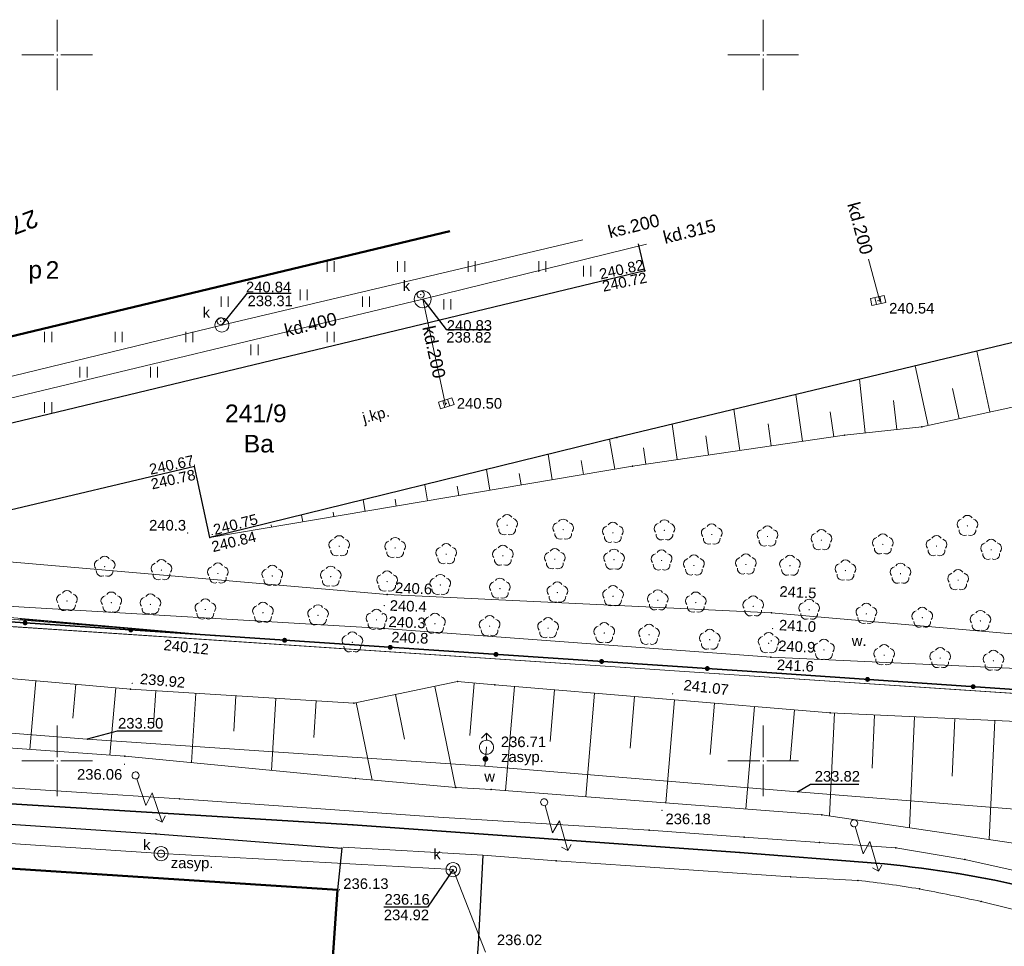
# Model space of a CAD drawing. Header units: metres. Extents: x 6603648 to 6604252, y 5739748 to 5740166.
# Tile 90 of 98: x 6604047 to 6604117, y 5740087 to 5740152. Entities that reach past the tile are written whole.
import ezdxf
from ezdxf.enums import TextEntityAlignment as Align

# ---------------------------------------------------------------- set-up
doc = ezdxf.new("R2010")
doc.units = ezdxf.units.M
doc.header["$PDSIZE"] = 0.75
doc.linetypes.add('ARK_LIN', pattern=[50, 50, 0])
doc.layers.get('0').update_dxf_attribs({"color": 252, "linetype": 'CONTINUOUS'})
for name, color, linetype, lineweight in [('GEPADR_O', 252, 'CONTINUOUS', 18), ('GEPPGD', 252, 'CONTINUOUS', 18), ('GESBLO', 252, 'CONTINUOUS', 18), ('GESBLO_O', 252, 'CONTINUOUS', 18), ('GESBZO', 252, 'CONTINUOUS', 50), ('GESBZO_O', 252, 'CONTINUOUS', 50), ('GESDZI', 252, 'CONTINUOUS', 18), ('GESDZI_O', 252, 'CONTINUOUS', 18), ('GESUZY', 252, 'CONTINUOUS', 18), ('GESUZY_O', 252, 'CONTINUOUS', 18), ('GSLKOG', 252, 'CONTINUOUS', 35), ('GSLKOU', 252, 'CONTINUOUS', 18), ('GSLKRW', 252, 'CONTINUOUS', 25), ('GSLTTR', 252, 'CONTINUOUS', 35), ('GSPPRB', 252, 'CONTINUOUS', 18), ('GSPRDL', 252, 'CONTINUOUS', 18), ('GSPWPN', 252, 'CONTINUOUS', 13), ('GSPWPN_O', 252, 'CONTINUOUS', 13), ('GSPWPS', 252, 'CONTINUOUS', 13), ('GSPWPS_O', 252, 'CONTINUOUS', 13), ('GSSKOA', 252, 'CONTINUOUS', 18), ('GSSKOA_O', 252, 'CONTINUOUS', 18), ('GSSPDR', 252, 'CONTINUOUS', 18), ('GSSPDR_O', 252, 'CONTINUOUS', 18), ('GSSUTR', 252, 'CONTINUOUS', 18), ('GSSZSN', 252, 'CONTINUOUS', 18), ('GULKDP', 252, 'CONTINUOUS', 18), ('GULKDP_O', 252, 'CONTINUOUS', 18), ('GULKSP', 252, 'CONTINUOUS', 18), ('GULKSP_O', 252, 'CONTINUOUS', 18), ('GULWOP', 252, 'CONTINUOUS', 18), ('GUPISL', 252, 'CONTINUOUS', 18), ('GUPKKS', 252, 'CONTINUOUS', 18), ('GUPKSD', 252, 'CONTINUOUS', 18), ('GUPKWZ', 252, 'CONTINUOUS', 18), ('GUPKWZ_O', 252, 'CONTINUOUS', 18), ('GUPWDT', 252, 'CONTINUOUS', 18), ('GUSIKP', 252, 'CONTINUOUS', 18), ('PKT_ARK', 252, 'ARK_LIN', 18)]:
    doc.layers.add(name, color=color, linetype=linetype, lineweight=lineweight)
for name, color, linetype in [('GUPKSH', 252, 'CONTINUOUS'), ('GUPKSH_O', 252, 'CONTINUOUS'), ('GUPWSH', 252, 'CONTINUOUS'), ('GUPWSH_O', 252, 'CONTINUOUS'), ('GUPWZA', 252, 'CONTINUOUS'), ('GUPWZA_O', 252, 'CONTINUOUS')]:
    doc.layers.add(name, color=color, linetype=linetype)
doc.styles.add('Arial', font='arial.ttf')

# ---------------------------------------------------------------- blocks, each defined once
blk = doc.blocks.new('GSPPRB0')
blk.add_lwpolyline([(-0.007955, 0.0225), (0.007955, 0.0225), (0.0225, 0.007955), (0.0225, -0.007955), (0.007955, -0.0225), (-0.007955, -0.0225), (-0.0225, -0.007955), (-0.0225, 0.007955)], close=True)
blk = doc.blocks.new('GSPWPS1')
blk.add_hatch(color=256).paths.add_polyline_path([(0, 0.045), (-0.011647, 0.043467), (-0.0225, 0.038971), (-0.03182, 0.03182), (-0.038971, 0.0225), (-0.043467, 0.011647), (-0.045, 0), (-0.043467, -0.011647), (-0.038971, -0.0225), (-0.03182, -0.03182), (-0.0225, -0.038971), (-0.011647, -0.043467), (0, -0.045), (0.011647, -0.043467), (0.0225, -0.038971), (0.03182, -0.03182), (0.038971, -0.0225), (0.043467, -0.011647), (0.045, 0), (0.043467, 0.011647), (0.038971, 0.0225), (0.03182, 0.03182), (0.0225, 0.038971), (0.011647, 0.043467)])
blk = doc.blocks.new('GUPISL1_5')
for points in [[(0.25, 0), (2.25, 0), (1.55, 0.7), (3.75, 0.7)], [(3.396745, 1.05234), (3.75, 0.7), (3.396745, 0.34766)]]:
    blk.add_lwpolyline(points)
blk.add_lwpolyline([(0.25, 0), (0.241481, -0.064705), (0.216506, -0.125), (0.176777, -0.176777), (0.125, -0.216506), (0.064705, -0.241481), (0, -0.25), (-0.064705, -0.241481), (-0.125, -0.216506), (-0.176777, -0.176777), (-0.216506, -0.125), (-0.241481, -0.064705), (-0.25, 0), (-0.241481, 0.064705), (-0.216506, 0.125), (-0.176777, 0.176777), (-0.125, 0.216506), (-0.064705, 0.241481), (0, 0.25), (0.064705, 0.241481), (0.125, 0.216506), (0.176777, 0.176777), (0.216506, 0.125), (0.241481, 0.064705)], close=True)
blk = doc.blocks.new('GUPWSH1')
blk.add_hatch(color=256).paths.add_polyline_path([(0, 0.045), (-0.011647, 0.043467), (-0.0225, 0.038971), (-0.03182, 0.03182), (-0.038971, 0.0225), (-0.043467, 0.011647), (-0.045, 0), (-0.043467, -0.011647), (-0.038971, -0.0225), (-0.03182, -0.03182), (-0.0225, -0.038971), (-0.011647, -0.043467), (0, -0.045), (0.011647, -0.043467), (0.0225, -0.038971), (0.03182, -0.03182), (0.038971, -0.0225), (0.043467, -0.011647), (0.045, 0), (0.043467, 0.011647), (0.038971, 0.0225), (0.03182, 0.03182), (0.0225, 0.038971), (0.011647, 0.043467)])
blk = doc.blocks.new('GUPWZA1')
blk.add_hatch(color=256).paths.add_polyline_path([(0, 0.2), (-0.051764, 0.193185), (-0.1, 0.173205), (-0.141421, 0.141421), (-0.173205, 0.1), (-0.193185, 0.051764), (-0.2, 0), (-0.193185, -0.051764), (-0.173205, -0.1), (-0.141421, -0.141421), (-0.1, -0.173205), (-0.051764, -0.193185), (0, -0.2), (0.051764, -0.193185), (0.1, -0.173205), (0.141421, -0.141421), (0.173205, -0.1), (0.193185, -0.051764), (0.2, 0), (0.193185, 0.051764), (0.173205, 0.1), (0.141421, 0.141421), (0.1, 0.173205), (0.051764, 0.193185)])
blk = doc.blocks.new('GUPKWZ1_1')
blk.add_lwpolyline([(0.25, 0), (0.241481, -0.064705), (0.216506, -0.125), (0.176777, -0.176777), (0.125, -0.216506), (0.064705, -0.241481), (0, -0.25), (-0.064705, -0.241481), (-0.125, -0.216506), (-0.176777, -0.176777), (-0.216506, -0.125), (-0.241481, -0.064705), (-0.25, 0), (-0.241481, 0.064705), (-0.216506, 0.125), (-0.176777, 0.176777), (-0.125, 0.216506), (-0.064705, 0.241481), (0, 0.25), (0.064705, 0.241481), (0.125, 0.216506), (0.176777, 0.176777), (0.216506, 0.125), (0.241481, 0.064705)], close=True)
blk = doc.blocks.new('GUPKSD1_1')
blk.add_lwpolyline([(0.5, 0), (0.482963, -0.12941), (0.433013, -0.25), (0.353553, -0.353553), (0.25, -0.433013), (0.12941, -0.482963), (0, -0.5), (-0.12941, -0.482963), (-0.25, -0.433013), (-0.353553, -0.353553), (-0.433013, -0.25), (-0.482963, -0.12941), (-0.5, 0), (-0.482963, 0.12941), (-0.433013, 0.25), (-0.353553, 0.353553), (-0.25, 0.433013), (-0.12941, 0.482963), (0, 0.5), (0.12941, 0.482963), (0.25, 0.433013), (0.353553, 0.353553), (0.433013, 0.25), (0.482963, 0.12941)], close=True)
blk = doc.blocks.new('GUPWDT1')
blk.add_lwpolyline([(0.5, 0), (0.492404, -0.086824), (0.469846, -0.17101), (0.433013, -0.25), (0.383022, -0.321394), (0.321394, -0.383022), (0.25, -0.433013), (0.17101, -0.469846), (0.086824, -0.492404), (0, -0.5), (-0.086824, -0.492404), (-0.17101, -0.469846), (-0.25, -0.433013), (-0.32743, -0.377875), (-0.393027, -0.309079), (-0.444418, -0.229113), (-0.479746, -0.140866), (-0.497736, -0.047528), (-0.497736, 0.047528), (-0.479746, 0.140866), (-0.444418, 0.229113), (-0.393027, 0.309079), (-0.32743, 0.377875), (-0.25, 0.433013), (-0.163534, 0.4725), (-0.071157, 0.494911), (0.023791, 0.499434), (0.117879, 0.485906), (0.207708, 0.454816), (0.290028, 0.407288), (0.361867, 0.34504), (0.420627, 0.27032), (0.464184, 0.185831), (0.490964, 0.094626)], close=True)
for points in [[(0.5, 0), (1, 0)], [(0.646447, 0.353553), (1, 0), (0.646447, -0.353553)]]:
    blk.add_lwpolyline(points)
blk = doc.blocks.new('GSPWPN1')
blk.add_hatch(color=256).paths.add_polyline_path([(0, 0.045), (-0.011647, 0.043467), (-0.0225, 0.038971), (-0.03182, 0.03182), (-0.038971, 0.0225), (-0.043467, 0.011647), (-0.045, 0), (-0.043467, -0.011647), (-0.038971, -0.0225), (-0.03182, -0.03182), (-0.0225, -0.038971), (-0.011647, -0.043467), (0, -0.045), (0.011647, -0.043467), (0.0225, -0.038971), (0.03182, -0.03182), (0.038971, -0.0225), (0.043467, -0.011647), (0.045, 0), (0.043467, 0.011647), (0.038971, 0.0225), (0.03182, 0.03182), (0.0225, 0.038971), (0.011647, 0.043467)])
blk = doc.blocks.new('GEPPGD1_2')
blk.add_hatch(color=256).paths.add_polyline_path([(-0.045, 0), (-0.042798, -0.013906), (-0.036406, -0.02645), (-0.02645, -0.036406), (-0.013906, -0.042798), (0, -0.045), (0.013906, -0.042798), (0.02645, -0.036406), (0.036406, -0.02645), (0.042798, -0.013906), (0.045, 0), (0.042798, 0.013906), (0.036406, 0.02645), (0.02645, 0.036406), (0.013906, 0.042798), (0, 0.045), (-0.013906, 0.042798), (-0.02645, 0.036406), (-0.036406, 0.02645), (-0.042798, 0.013906)])
blk = doc.blocks.new('GSPRDL1')
blk.add_hatch(color=256).paths.add_polyline_path([(-0.045, 0), (-0.042798, -0.013906), (-0.036406, -0.02645), (-0.02645, -0.036406), (-0.013906, -0.042798), (0, -0.045), (0.013906, -0.042798), (0.02645, -0.036406), (0.036406, -0.02645), (0.042798, -0.013906), (0.045, 0), (0.042798, 0.013906), (0.036406, 0.02645), (0.02645, 0.036406), (0.013906, 0.042798), (0, 0.045), (-0.013906, 0.042798), (-0.02645, 0.036406), (-0.036406, 0.02645), (-0.042798, 0.013906)])
for points in [[(-0.134326, 0.635969), (-0.024001, 0.70458), (0.103115, 0.731429), (0.231763, 0.713292), (0.346501, 0.652348), (0.433559, 0.55591), (0.482485, 0.435555)], [(-0.646351, 0.068773), (-0.677512, 0.194901), (-0.663766, 0.324092), (-0.606763, 0.440839), (-0.513345, 0.531129), (-0.394725, 0.584125), (-0.265141, 0.593465)], [(0.563333, 0.324277), (0.662679, 0.240553), (0.727494, 0.127956), (0.75, 0), (0.727494, -0.127956), (0.662679, -0.240553), (0.563333, -0.324277)], [(-0.265141, -0.593465), (-0.394725, -0.584125), (-0.513345, -0.531129), (-0.606763, -0.440839), (-0.663766, -0.324092), (-0.677512, -0.194901), (-0.646351, -0.068773)], [(0.482485, -0.435555), (0.433559, -0.55591), (0.346501, -0.652348), (0.231763, -0.713292), (0.103115, -0.731429), (-0.024001, -0.70458), (-0.134326, -0.635969)]]:
    blk.add_lwpolyline(points)
blk = doc.blocks.new('GUPKSH1')
blk.add_hatch(color=256).paths.add_polyline_path([(0, 0.045), (-0.011647, 0.043467), (-0.0225, 0.038971), (-0.03182, 0.03182), (-0.038971, 0.0225), (-0.043467, 0.011647), (-0.045, 0), (-0.043467, -0.011647), (-0.038971, -0.0225), (-0.03182, -0.03182), (-0.0225, -0.038971), (-0.011647, -0.043467), (0, -0.045), (0.011647, -0.043467), (0.0225, -0.038971), (0.03182, -0.03182), (0.038971, -0.0225), (0.043467, -0.011647), (0.045, 0), (0.043467, 0.011647), (0.038971, 0.0225), (0.03182, 0.03182), (0.0225, 0.038971), (0.011647, 0.043467)])
blk = doc.blocks.new('GUPKKS1')
blk.add_lwpolyline([(0.5, -0.25), (-0.5, -0.25), (-0.5, 0.25), (0.5, 0.25)], close=True)
for points in [[(-0.175, -0.25), (-0.175, 0.25)], [(0.175, -0.25), (0.175, 0.25)]]:
    blk.add_lwpolyline(points)
blk = doc.blocks.new('GSLKOG2')
blk.add_hatch(color=256).paths.add_polyline_path([(0, 0.175), (-0.045293, 0.169037), (-0.0875, 0.151554), (-0.123744, 0.123744), (-0.151554, 0.0875), (-0.169037, 0.045293), (-0.175, 0), (-0.169037, -0.045293), (-0.151554, -0.0875), (-0.123744, -0.123744), (-0.0875, -0.151554), (-0.045293, -0.169037), (0, -0.175), (0.045293, -0.169037), (0.0875, -0.151554), (0.123744, -0.123744), (0.151554, -0.0875), (0.169037, -0.045293), (0.175, 0), (0.169037, 0.045293), (0.151554, 0.0875), (0.123744, 0.123744), (0.0875, 0.151554), (0.045293, 0.169037)])
blk = doc.blocks.new('GSSUTR1')
for points in [[(0.36165, 0.25666), (-0.38835, 0.25666)], [(-0.38835, -0.24334), (0.36165, -0.24334)]]:
    blk.add_lwpolyline(points)
blk = doc.blocks.new('ASS_SYM', base_point=(826.5, 303.25))
at = {"layer": 'PKT_ARK'}
for p, q in [((826.5, 303.5), (826.5, 305.75)), ((826.25, 303.25), (824, 303.25)), ((826.5, 303), (826.5, 300.75)), ((826.75, 303.25), (829, 303.25))]:
    blk.add_line(p, q, dxfattribs=at)
blk.add_point((826.5, 303.25), dxfattribs=at)
blk.add_point((826.5, 303.25), dxfattribs=at)

msp = doc.modelspace()

# ---------------------------------------------------------------- linework, layer by layer
at = {"layer": 'GESBLO'}
msp.add_lwpolyline([(6604021.35, 5740141.294), (6604022.33, 5740137.19), (6604024.16, 5740137.6), (6604027.11, 5740125.35), (6604077.803, 5740137.525)], dxfattribs=at)
at = {"layer": 'GESBZO'}
msp.add_lwpolyline([(6604021.35, 5740141.294), (6604022.33, 5740137.19), (6604024.16, 5740137.6), (6604027.11, 5740125.35), (6604077.803, 5740137.525)], dxfattribs=at)
msp.add_lwpolyline([(6604008.58, 5740094.86), (6604069.84, 5740090.87), (6604067.92, 5740062.9), (6604006.76, 5740066.93)], close=True, dxfattribs=at)
at = {"layer": 'GESDZI'}
for p, q in [((6604045.72, 5740109.58), (6604090.22, 5740106.61)), ((6604090.22, 5740106.61), (6604096.88, 5740106.16)), ((6604096.88, 5740106.16), (6604155.41, 5740102.26))]:
    msp.add_line(p, q, dxfattribs=at)
msp.add_lwpolyline([(6604166.975, 5740131.573), (6604183.81, 5740100.36), (6604161.21, 5740101.87), (6604155.41, 5740102.26), (6604096.88, 5740106.16), (6604090.22, 5740106.61), (6604045.72, 5740109.58), (6604018.05, 5740111.43), (6603974.25, 5740114.35), (6603967.36, 5740144.898)], dxfattribs=at)
at = {"layer": 'GESUZY'}
for points in [[(6604166.975, 5740131.573), (6604183.81, 5740100.36), (6604161.21, 5740101.87), (6604155.41, 5740102.26), (6604096.88, 5740106.16), (6604090.22, 5740106.61), (6604045.72, 5740109.58), (6604018.05, 5740111.43), (6603974.25, 5740114.35), (6603967.36, 5740144.898)], [(6604045.72, 5740109.58), (6604090.22, 5740106.61), (6604096.88, 5740106.16), (6604155.41, 5740102.26), (6604161.21, 5740101.87), (6604183.81, 5740100.36), (6604211.14, 5740049.68), (6604225.19, 5740023.63), (6604238.131, 5739999.936)]]:
    msp.add_lwpolyline(points, dxfattribs=at)
at = {"layer": 'GSLKOG'}
msp.add_lwpolyline([(6603967.481, 5740144.89), (6603974.4, 5740114.67), (6604061.19, 5740108.87), (6604100.95, 5740106.21), (6604128.78, 5740104.3), (6604183.39, 5740100.7), (6604166.74, 5740131.589)], dxfattribs=at)
at = {"layer": 'GSLKOU'}
for points in [[(6604044.057, 5740098.254), (6604058.659, 5740097.306)], [(6604058.659, 5740097.306), (6604077.009, 5740096.013)], [(6604091.911, 5740095.082), (6604077.009, 5740096.013)], [(6604091.911, 5740095.082), (6604098.653, 5740094.587)], [(6604103.981, 5740094.223), (6604098.653, 5740094.587)], [(6604085.323, 5740092.919), (6604080.144, 5740093.326), (6604070.244, 5740093.892)], [(6604109.38, 5740093.842), (6604103.981, 5740094.223)], [(6604114.278, 5740093.019), (6604109.38, 5740093.842)], [(6604085.323, 5740092.919), (6604090.952, 5740092.532)], [(6604101.94, 5740091.792), (6604090.952, 5740092.532)], [(6604119.904, 5740091.752), (6604114.278, 5740093.019)], [(6604106.696, 5740091.527), (6604101.94, 5740091.792)]]:
    msp.add_lwpolyline(points, dxfattribs=at)
for points in [[(6604106.696, 5740091.527, -0.015676), (6604111.069, 5740090.925)], [(6604111.069, 5740090.925, -0.004689), (6604115.428, 5740090.042)], [(6604115.428, 5740090.042, 0.007875), (6604126.211, 5740087.487)]]:
    msp.add_lwpolyline(points, format="xyb", dxfattribs=at)
at = {"layer": 'GSLKRW'}
for p, q in [((6604134.691, 5740133.728), (6604089.62, 5740122.91)), ((6604089.62, 5740122.91), (6604060.81, 5740115.81)), ((6604059.71, 5740120.86), (6604027.96, 5740113.34)), ((6604060.81, 5740115.81), (6604059.71, 5740120.86))]:
    msp.add_line(p, q, dxfattribs=at)
for points in [[(6604027.11, 5740125.35), (6604028.62, 5740119.58), (6604091.62, 5740134.74), (6604091.164, 5740136.633)], [(6603998.733, 5740095.435), (6604008.577, 5740094.862), (6604008.804, 5740098.017), (6604026.36, 5740096.889), (6604043.127, 5740095.744), (6604056.988, 5740094.832), (6604070.152, 5740093.826), (6604069.841, 5740090.869)], [(6604080.144, 5740093.326), (6604079.8, 5740087.017), (6604079.554, 5740083.716)]]:
    msp.add_lwpolyline(points, dxfattribs=at)
at = {"layer": 'GSLTTR'}
msp.add_lwpolyline([(6604167.096, 5740084.318), (6604165.645, 5740084.567, 0.051508), (6604155.081, 5740085.576), (6604148.519, 5740085.913), (6604142.563, 5740086.451), (6604137.767, 5740086.918, -0.022546), (6604130.54, 5740088.044, -0.013186), (6604126.863, 5740088.878, 0.011074), (6604122.61, 5740090.102, 0.01075), (6604118.319, 5740091.134, 0.033008), (6604107.939, 5740092.757), (6604098.337, 5740093.504), (6604070.94, 5740095.464), (6604010.94, 5740099.16)], format="xyb", dxfattribs=at)
at = {"layer": 'GSSKOA'}
for p, q in [((6604091.62, 5740134.74), (6604091.164, 5740136.633)), ((6604028.62, 5740119.58), (6604091.62, 5740134.74))]:
    msp.add_line(p, q, dxfattribs=at)
msp.add_lwpolyline([(6604134.691, 5740133.728), (6604089.62, 5740122.91), (6604060.81, 5740115.81), (6604059.71, 5740120.86), (6604027.96, 5740113.34), (6604026.01, 5740113.08), (6604023, 5740113.16), (6604013.04, 5740114.15), (6603998.26, 5740117.02, -0.057693), (6603991.31, 5740119.26, -0.055774), (6603986.1, 5740122.29, -0.058399), (6603981.67, 5740126.29, -0.067023), (6603978.08, 5740131.13, -0.028286), (6603976.7, 5740133.77, -0.019505), (6603974.65, 5740139.41), (6603973.427, 5740144.493)], format="xyb", dxfattribs=at)
at = {"layer": 'GSSPDR'}
msp.add_lwpolyline([(6604046.08, 5740110.98), (6604073.15, 5740109.38), (6604100.53, 5740107.35), (6604124.09, 5740106.25), (6604152.95, 5740104.46), (6604182.28, 5740102.98), (6604180.93, 5740105.65), (6604152.75, 5740107.59), (6604124.09, 5740108.44), (6604100.58, 5740110.49), (6604073.37, 5740111.79), (6604045.48, 5740114.19), (6604034.721, 5740114.791), (6604031.3, 5740112.056)], close=True, dxfattribs=at)
at = {"layer": 'GSSUTR'}
for p, q in [((6604077.803, 5740137.525), (6604027.11, 5740125.35)), ((6604091.62, 5740134.74), (6604091.164, 5740136.633)), ((6604028.62, 5740119.58), (6604091.62, 5740134.74))]:
    msp.add_line(p, q, dxfattribs=at)
at = {"layer": 'GSSZSN'}
for p, q in [((6604134.691, 5740133.728), (6604089.62, 5740122.91)), ((6604111.24, 5740123.67), (6604120.39, 5740125.65)), ((6604090.75, 5740120.88), (6604105.75, 5740123.07)), ((6604105.75, 5740123.07), (6604111.24, 5740123.67)), ((6604089.62, 5740122.91), (6604060.81, 5740115.81)), ((6604060.81, 5740115.81), (6604090.75, 5740120.88))]:
    msp.add_line(p, q, dxfattribs=at)
for points in [[(6604116.055, 5740124.712), (6604115.12, 5740129.031)], [(6604111.674, 5740123.764), (6604110.761, 5740127.984)], [(6604107.225, 5740123.231), (6604106.809, 5740127.036)], [(6604102.783, 5740122.637), (6604102.299, 5740125.953)], [(6604113.864, 5740124.238), (6604113.402, 5740126.373)], [(6604109.453, 5740123.475), (6604109.23, 5740125.519)], [(6604098.347, 5740121.989), (6604097.922, 5740124.903)], [(6604105.001, 5740122.961), (6604104.744, 5740124.72)], [(6604093.912, 5740121.342), (6604093.545, 5740123.852)], [(6604100.565, 5740122.313), (6604100.338, 5740123.87)], [(6604089.481, 5740120.665), (6604089.121, 5740122.787)], [(6604096.13, 5740121.665), (6604095.932, 5740123.021)], [(6604085.061, 5740119.917), (6604084.757, 5740121.712)], [(6604091.694, 5740121.018), (6604091.525, 5740122.172)], [(6604087.271, 5740120.291), (6604087.105, 5740121.27)], [(6604080.641, 5740119.168), (6604080.393, 5740120.636)], [(6604082.851, 5740119.542), (6604082.713, 5740120.358)], [(6604076.222, 5740118.42), (6604076.029, 5740119.561)], [(6604078.432, 5740118.794), (6604078.321, 5740119.446)], [(6604071.802, 5740117.671), (6604071.664, 5740118.485)], [(6604074.012, 5740118.046), (6604073.929, 5740118.534)], [(6604069.592, 5740117.297), (6604069.537, 5740117.622)], [(6604067.382, 5740116.923), (6604067.3, 5740117.409)], [(6604065.173, 5740116.549), (6604065.145, 5740116.71)], [(6604047.377, 5740110.089), (6604047.372, 5740110.032)], [(6604047.443, 5740110.083), (6604047.433, 5740109.969)], [(6604047.51, 5740110.077), (6604047.505, 5740110.02)], [(6604047.577, 5740110.071), (6604047.567, 5740109.958)], [(6604047.644, 5740110.065), (6604047.639, 5740110.009)], [(6604047.71, 5740110.059), (6604047.701, 5740109.948)], [(6604047.777, 5740110.053), (6604047.772, 5740109.998)], [(6604047.844, 5740110.048), (6604047.834, 5740109.937)], [(6604047.911, 5740110.042), (6604047.906, 5740109.987)], [(6604047.977, 5740110.036), (6604047.968, 5740109.926)], [(6604048.044, 5740110.03), (6604048.039, 5740109.976)], [(6604048.111, 5740110.024), (6604048.101, 5740109.916)], [(6604048.178, 5740110.018), (6604048.173, 5740109.964)], [(6604048.244, 5740110.012), (6604048.235, 5740109.905)], [(6604048.311, 5740110.006), (6604048.307, 5740109.953)], [(6604048.378, 5740110), (6604048.369, 5740109.894)], [(6604048.445, 5740109.995), (6604048.44, 5740109.942)], [(6604048.512, 5740109.989), (6604048.502, 5740109.884)], [(6604048.578, 5740109.983), (6604048.574, 5740109.931)], [(6604048.645, 5740109.977), (6604048.636, 5740109.873)], [(6604048.712, 5740109.971), (6604048.707, 5740109.919)], [(6604048.779, 5740109.965), (6604048.769, 5740109.862)], [(6604048.845, 5740109.959), (6604048.841, 5740109.908)], [(6604048.912, 5740109.953), (6604048.903, 5740109.852)], [(6604048.979, 5740109.947), (6604048.974, 5740109.897)], [(6604049.046, 5740109.942), (6604049.037, 5740109.841)], [(6604049.112, 5740109.936), (6604049.108, 5740109.886)], [(6604049.179, 5740109.93), (6604049.17, 5740109.83)], [(6604049.246, 5740109.924), (6604049.241, 5740109.874)], [(6604049.313, 5740109.918), (6604049.304, 5740109.82)], [(6604049.379, 5740109.912), (6604049.375, 5740109.863)], [(6604049.446, 5740109.906), (6604049.438, 5740109.809)], [(6604049.513, 5740109.9), (6604049.509, 5740109.852)], [(6604049.58, 5740109.894), (6604049.571, 5740109.798)], [(6604049.646, 5740109.889), (6604049.642, 5740109.841)], [(6604049.713, 5740109.883), (6604049.705, 5740109.788)], [(6604049.78, 5740109.877), (6604049.776, 5740109.83)], [(6604049.847, 5740109.871), (6604049.838, 5740109.777)], [(6604049.913, 5740109.865), (6604049.909, 5740109.818)], [(6604049.98, 5740109.859), (6604049.972, 5740109.766)], [(6604050.047, 5740109.853), (6604050.043, 5740109.807)], [(6604050.114, 5740109.847), (6604050.106, 5740109.756)], [(6604050.18, 5740109.841), (6604050.176, 5740109.796)], [(6604050.247, 5740109.836), (6604050.239, 5740109.745)], [(6604050.314, 5740109.83), (6604050.31, 5740109.785)], [(6604050.381, 5740109.824), (6604050.373, 5740109.734)], [(6604050.448, 5740109.818), (6604050.444, 5740109.773)], [(6604050.514, 5740109.812), (6604050.506, 5740109.724)], [(6604050.581, 5740109.806), (6604050.577, 5740109.762)], [(6604050.648, 5740109.8), (6604050.64, 5740109.713)], [(6604050.715, 5740109.794), (6604050.711, 5740109.751)], [(6604050.781, 5740109.788), (6604050.774, 5740109.702)], [(6604050.848, 5740109.783), (6604050.844, 5740109.74)], [(6604050.915, 5740109.777), (6604050.907, 5740109.692)], [(6604050.982, 5740109.771), (6604050.978, 5740109.728)], [(6604051.048, 5740109.765), (6604051.041, 5740109.681)], [(6604051.115, 5740109.759), (6604051.111, 5740109.717)], [(6604051.182, 5740109.753), (6604051.175, 5740109.67)], [(6604051.249, 5740109.747), (6604051.245, 5740109.706)], [(6604051.315, 5740109.741), (6604051.308, 5740109.66)], [(6604051.382, 5740109.735), (6604051.379, 5740109.695)], [(6604051.449, 5740109.73), (6604051.442, 5740109.649)], [(6604051.516, 5740109.724), (6604051.512, 5740109.684)], [(6604051.582, 5740109.718), (6604051.575, 5740109.638)], [(6604051.649, 5740109.712), (6604051.646, 5740109.672)], [(6604051.716, 5740109.706), (6604051.709, 5740109.628)], [(6604051.783, 5740109.7), (6604051.779, 5740109.661)], [(6604051.849, 5740109.694), (6604051.843, 5740109.617)], [(6604051.916, 5740109.688), (6604051.913, 5740109.65)], [(6604051.983, 5740109.682), (6604051.976, 5740109.606)], [(6604052.05, 5740109.676), (6604052.046, 5740109.639)], [(6604052.117, 5740109.671), (6604052.11, 5740109.596)], [(6604052.183, 5740109.665), (6604052.18, 5740109.627)], [(6604052.25, 5740109.659), (6604052.244, 5740109.585)], [(6604052.317, 5740109.653), (6604052.314, 5740109.616)], [(6604052.384, 5740109.647), (6604052.377, 5740109.574)], [(6604052.45, 5740109.641), (6604052.447, 5740109.605)], [(6604052.517, 5740109.635), (6604052.511, 5740109.563)], [(6604052.584, 5740109.629), (6604052.581, 5740109.594)], [(6604052.651, 5740109.623), (6604052.644, 5740109.553)], [(6604052.717, 5740109.618), (6604052.714, 5740109.583)], [(6604052.784, 5740109.612), (6604052.778, 5740109.542)], [(6604052.851, 5740109.606), (6604052.848, 5740109.571)], [(6604052.918, 5740109.6), (6604052.912, 5740109.531)], [(6604052.984, 5740109.594), (6604052.981, 5740109.56)], [(6604053.051, 5740109.588), (6604053.045, 5740109.521)], [(6604053.118, 5740109.582), (6604053.115, 5740109.549)], [(6604053.185, 5740109.576), (6604053.179, 5740109.51)], [(6604053.251, 5740109.57), (6604053.249, 5740109.538)], [(6604053.318, 5740109.565), (6604053.312, 5740109.499)], [(6604053.385, 5740109.559), (6604053.382, 5740109.526)], [(6604053.452, 5740109.553), (6604053.446, 5740109.489)], [(6604053.518, 5740109.547), (6604053.516, 5740109.515)], [(6604053.585, 5740109.541), (6604053.58, 5740109.478)], [(6604053.652, 5740109.535), (6604053.649, 5740109.504)], [(6604053.719, 5740109.529), (6604053.713, 5740109.467)], [(6604053.786, 5740109.523), (6604053.783, 5740109.493)], [(6604053.852, 5740109.517), (6604053.847, 5740109.457)], [(6604053.919, 5740109.512), (6604053.916, 5740109.481)], [(6604053.986, 5740109.506), (6604053.981, 5740109.446)], [(6604054.053, 5740109.5), (6604054.05, 5740109.47)], [(6604054.119, 5740109.494), (6604054.114, 5740109.435)], [(6604054.186, 5740109.488), (6604054.184, 5740109.459)], [(6604054.253, 5740109.482), (6604054.248, 5740109.425)], [(6604054.32, 5740109.476), (6604054.317, 5740109.448)], [(6604054.386, 5740109.47), (6604054.381, 5740109.414)], [(6604054.453, 5740109.464), (6604054.451, 5740109.437)], [(6604054.52, 5740109.459), (6604054.515, 5740109.403)], [(6604054.587, 5740109.453), (6604054.584, 5740109.425)], [(6604054.653, 5740109.447), (6604054.649, 5740109.393)], [(6604054.72, 5740109.441), (6604054.718, 5740109.414)], [(6604054.787, 5740109.435), (6604054.782, 5740109.382)], [(6604054.854, 5740109.429), (6604054.851, 5740109.403)], [(6604054.92, 5740109.423), (6604054.916, 5740109.371)], [(6604054.987, 5740109.417), (6604054.985, 5740109.392)], [(6604055.054, 5740109.411), (6604055.049, 5740109.361)], [(6604055.121, 5740109.406), (6604055.118, 5740109.38)], [(6604055.187, 5740109.4), (6604055.183, 5740109.35)], [(6604055.254, 5740109.394), (6604055.252, 5740109.369)], [(6604055.321, 5740109.388), (6604055.317, 5740109.339)], [(6604055.388, 5740109.382), (6604055.386, 5740109.358)], [(6604055.455, 5740109.376), (6604055.45, 5740109.329)], [(6604055.521, 5740109.37), (6604055.519, 5740109.347)], [(6604055.588, 5740109.364), (6604055.584, 5740109.318)], [(6604055.655, 5740109.358), (6604055.653, 5740109.335)], [(6604055.722, 5740109.353), (6604055.718, 5740109.307)], [(6604055.788, 5740109.347), (6604055.786, 5740109.324)], [(6604055.855, 5740109.341), (6604055.851, 5740109.297)], [(6604055.922, 5740109.335), (6604055.92, 5740109.313)], [(6604055.989, 5740109.329), (6604055.985, 5740109.286)], [(6604056.055, 5740109.323), (6604056.053, 5740109.302)], [(6604056.122, 5740109.317), (6604056.118, 5740109.275)], [(6604056.189, 5740109.311), (6604056.187, 5740109.291)], [(6604056.256, 5740109.305), (6604056.252, 5740109.265)], [(6604056.322, 5740109.299), (6604056.321, 5740109.279)], [(6604056.389, 5740109.294), (6604056.386, 5740109.254)], [(6604056.456, 5740109.288), (6604056.454, 5740109.268)], [(6604056.523, 5740109.282), (6604056.519, 5740109.243)], [(6604056.589, 5740109.276), (6604056.588, 5740109.257)], [(6604056.656, 5740109.27), (6604056.653, 5740109.233)], [(6604056.723, 5740109.264), (6604056.721, 5740109.246)], [(6604056.79, 5740109.258), (6604056.786, 5740109.222)], [(6604056.856, 5740109.252), (6604056.855, 5740109.234)], [(6604056.923, 5740109.246), (6604056.92, 5740109.211)], [(6604056.99, 5740109.241), (6604056.988, 5740109.223)], [(6604057.057, 5740109.235), (6604057.054, 5740109.2)], [(6604057.123, 5740109.229), (6604057.122, 5740109.212)], [(6604057.19, 5740109.223), (6604057.187, 5740109.19)], [(6604057.257, 5740109.217), (6604057.256, 5740109.201)], [(6604057.324, 5740109.211), (6604057.321, 5740109.179)], [(6604057.391, 5740109.205), (6604057.389, 5740109.19)], [(6604057.457, 5740109.199), (6604057.455, 5740109.168)], [(6604057.524, 5740109.193), (6604057.523, 5740109.178)], [(6604057.591, 5740109.188), (6604057.588, 5740109.158)], [(6604057.658, 5740109.182), (6604057.656, 5740109.167)], [(6604057.724, 5740109.176), (6604057.722, 5740109.147)], [(6604057.791, 5740109.17), (6604057.79, 5740109.156)], [(6604057.858, 5740109.164), (6604057.855, 5740109.136)], [(6604057.925, 5740109.158), (6604057.923, 5740109.145)], [(6604057.991, 5740109.152), (6604057.989, 5740109.126)], [(6604058.058, 5740109.146), (6604058.057, 5740109.133)], [(6604058.125, 5740109.14), (6604058.123, 5740109.115)], [(6604058.192, 5740109.135), (6604058.191, 5740109.122)], [(6604058.258, 5740109.129), (6604058.256, 5740109.104)], [(6604058.325, 5740109.123), (6604058.324, 5740109.111)], [(6604058.392, 5740109.117), (6604058.39, 5740109.094)], [(6604058.459, 5740109.111), (6604058.458, 5740109.1)], [(6604058.525, 5740109.105), (6604058.524, 5740109.083)], [(6604058.592, 5740109.099), (6604058.591, 5740109.088)], [(6604058.659, 5740109.093), (6604058.657, 5740109.072)], [(6604058.726, 5740109.087), (6604058.725, 5740109.077)], [(6604058.792, 5740109.082), (6604058.791, 5740109.062)], [(6604058.859, 5740109.076), (6604058.858, 5740109.066)], [(6604058.926, 5740109.07), (6604058.924, 5740109.051)], [(6604058.993, 5740109.064), (6604058.992, 5740109.055)], [(6604059.06, 5740109.058), (6604059.058, 5740109.04)], [(6604059.126, 5740109.052), (6604059.126, 5740109.044)], [(6604059.193, 5740109.046), (6604059.192, 5740109.03)], [(6604059.26, 5740109.04), (6604059.259, 5740109.032)], [(6604059.327, 5740109.034), (6604059.325, 5740109.019)], [(6604059.393, 5740109.029), (6604059.393, 5740109.021)], [(6604059.46, 5740109.023), (6604059.459, 5740109.008)], [(6604059.527, 5740109.017), (6604059.526, 5740109.01)], [(6604059.594, 5740109.011), (6604059.592, 5740108.998)], [(6604059.66, 5740109.005), (6604059.66, 5740108.999)], [(6604059.727, 5740108.999), (6604059.726, 5740108.987)], [(6604059.794, 5740108.993), (6604059.793, 5740108.987)], [(6604059.861, 5740108.987), (6604059.86, 5740108.976)], [(6604059.927, 5740108.981), (6604059.927, 5740108.976)], [(6604059.994, 5740108.976), (6604059.993, 5740108.966)], [(6604060.061, 5740108.97), (6604060.061, 5740108.965)], [(6604060.128, 5740108.964), (6604060.127, 5740108.955)], [(6604060.194, 5740108.958), (6604060.194, 5740108.954)], [(6604060.261, 5740108.952), (6604060.261, 5740108.944)], [(6604060.328, 5740108.946), (6604060.328, 5740108.942)], [(6604060.395, 5740108.94), (6604060.394, 5740108.934)], [(6604060.461, 5740108.934), (6604060.461, 5740108.931)], [(6604060.528, 5740108.928), (6604060.528, 5740108.923)], [(6604060.595, 5740108.923), (6604060.595, 5740108.92)], [(6604060.662, 5740108.917), (6604060.661, 5740108.912)], [(6604060.729, 5740108.911), (6604060.728, 5740108.909)], [(6604060.795, 5740108.905), (6604060.795, 5740108.902)], [(6604060.862, 5740108.899), (6604060.862, 5740108.898)], [(6604060.929, 5740108.893), (6604060.929, 5740108.891)], [(6604060.996, 5740108.887), (6604060.995, 5740108.886)], [(6604048.479, 5740105.677), (6604048.048, 5740100.814)], [(6604051.311, 5740105.426), (6604051.098, 5740103.02)], [(6604054.143, 5740105.175), (6604053.721, 5740100.413)], [(6604056.979, 5740104.97), (6604056.828, 5740102.562)], [(6604076.733, 5740105.277), (6604078.212, 5740098.109)], [(6604079.538, 5740105.512), (6604079.222, 5740101.792)], [(6604082.371, 5740105.274), (6604081.757, 5740097.899)], [(6604085.204, 5740105.038), (6604084.898, 5740101.36)], [(6604059.816, 5740104.793), (6604059.51, 5740099.878)], [(6604062.654, 5740104.616), (6604062.498, 5740102.109)], [(6604065.492, 5740104.439), (6604065.173, 5740099.326)], [(6604068.329, 5740104.262), (6604068.167, 5740101.656)], [(6604073.949, 5740104.703), (6604074.601, 5740101.539)], [(6604088.038, 5740104.802), (6604087.427, 5740097.464)], [(6604090.871, 5740104.566), (6604090.566, 5740100.906)], [(6604093.705, 5740104.33), (6604093.097, 5740097.028)], [(6604071.164, 5740104.128), (6604072.296, 5740098.641)], [(6604096.538, 5740104.094), (6604096.235, 5740100.452)], [(6604099.371, 5740103.858), (6604098.766, 5740096.592)], [(6604102.205, 5740103.622), (6604101.903, 5740099.998)], [(6604105.039, 5740103.397), (6604104.698, 5740096.096)], [(6604107.879, 5740103.264), (6604107.702, 5740099.471)], [(6604110.719, 5740103.132), (6604110.352, 5740095.26)], [(6604113.559, 5740102.999), (6604113.369, 5740098.921)], [(6604116.399, 5740102.867), (6604116.005, 5740094.424)]]:
    msp.add_lwpolyline(points, dxfattribs=at)
msp.add_lwpolyline([(6604028.89, 5740111.72), (6604061.19, 5740108.87), (6604028.9, 5740111.45)], close=True, dxfattribs=at)
for points in [[(6604037.319, 5740106.665), (6604055.196, 5740105.081), (6604071.005, 5740104.095), (6604078.357, 5740105.612), (6604080.998, 5740105.388), (6604104.747, 5740103.411), (6604129.626, 5740102.249), (6604150.058, 5740100.705), (6604156.827, 5740100.053), (6604165.873, 5740099.344, -0.07715), (6604179.196, 5740095.371, -0.086132), (6604186.403, 5740091.084, -0.025787), (6604192.315, 5740083.561, -0.090354), (6604204.895, 5740058.288, -0.041119), (6604208.255, 5740021.408), (6604207.704, 5740017.113), (6604207.045, 5740001.44), (6604205.357, 5739975.411)], [(6604200.31, 5739975.805), (6604201.657, 5740002.249), (6604202.338, 5740017.198), (6604202.391, 5740021.274, 0.030141), (6604201.969, 5740032.124, 0.048447), (6604196.604, 5740055.037, 0.157931), (6604186.235, 5740077.685, 0.088608), (6604179.979, 5740083.224, 0.100943), (6604163.705, 5740088.239), (6604155.047, 5740089.58), (6604149.904, 5740090.103), (6604128.57, 5740092.566), (6604104.139, 5740096.179), (6604080.731, 5740097.978), (6604078.231, 5740098.107), (6604071.112, 5740098.748), (6604054.777, 5740100.339), (6604036.908, 5740101.601)]]:
    msp.add_lwpolyline(points, format="xyb", dxfattribs=at)
at = {"layer": 'GULKDP'}
msp.add_line((6604075.88, 5740132.7), (6604091.721, 5740136.596), dxfattribs=at)
for points in [[(6604011.505, 5740141.951), (6604013.48, 5740133.77), (6604017.11, 5740118.72), (6604044.22, 5740125.11), (6604075.88, 5740132.7)], [(6604107.45, 5740135.546), (6604108.25, 5740132.57)], [(6604075.88, 5740132.7), (6604077.5, 5740125.22)], [(6604080.323, 5740086.445), (6604078.034, 5740092.293), (6604057.357, 5740093.429), (6604027.079, 5740095.453), (6604001.984, 5740097.44), (6603998.807, 5740057.359)]]:
    msp.add_lwpolyline(points, dxfattribs=at)
at = {"layer": 'GULKSP'}
msp.add_lwpolyline([(6604087.219, 5740136.897), (6604061.66, 5740130.87), (6604015.52, 5740119.64), (6604013.06, 5740130.02), (6604010.168, 5740142.04)], dxfattribs=at)
at = {"layer": 'GULWOP'}
for points in [[(6604124.765, 5740087.278), (6604125.21, 5740095.981), (6604102.424, 5740097.816), (6604080.28, 5740099.634), (6604052.131, 5740101.531), (6604002.665, 5740105.42), (6604000.307, 5740107.568), (6603999.578, 5740107.623), (6603997.653, 5740107.77), (6603981.134, 5740109.185), (6603978.95, 5740109.49)], [(6604080.28, 5740099.634), (6604080.326, 5740100.136), (6604080.401, 5740100.962)]]:
    msp.add_lwpolyline(points, dxfattribs=at)
at = {"layer": 'GUPKSH_O', "flags": 128}
for points in [[(6604061.66, 5740130.87), (6604063.481, 5740133.129), (6604066.561, 5740133.129)], [(6604075.88, 5740132.7), (6604077.553, 5740130.551), (6604080.633, 5740130.551)], [(6604078.034, 5740092.293), (6604076.21, 5740089.635), (6604073.13, 5740089.635)]]:
    msp.add_lwpolyline(points, dxfattribs=at)
at = {"layer": 'GUPWSH_O', "flags": 128}
for points in [[(6604054.243, 5740102.095), (6604054.243, 5740102.095), (6604052.131, 5740101.531)], [(6604102.424, 5740097.816), (6604103.335, 5740098.358), (6604106.765, 5740098.358)]]:
    msp.add_lwpolyline(points, dxfattribs=at)
at = {"layer": 'GUPWSH_O'}
msp.add_lwpolyline([(6604057.439, 5740102.095), (6604054.243, 5740102.095)], dxfattribs=at)
at = {"layer": 'GUSIKP'}
for points in [[(6604075.88, 5740132.1, -1), (6604075.88, 5740133.3, -1)], [(6604061.66, 5740130.37, -1), (6604061.66, 5740131.37, -1)]]:
    msp.add_lwpolyline(points, format="xyb", close=True, dxfattribs=at)

# ---------------------------------------------------------------- block references
at = {"layer": 'GEPPGD', "rotation": 90}
for p in [(6604090.22, 5740106.61), (6604096.88, 5740106.16)]:
    msp.add_blockref('GEPPGD1_2', p, dxfattribs=at)
at = {"layer": 'GSLKOG'}
for p, rotation in [((6604047.728, 5740109.77), 356.176723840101), ((6604047.728, 5740109.77), 356.176723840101), ((6604055.212, 5740109.27), 356.176723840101), ((6604055.212, 5740109.27), 356.176723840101), ((6604066.103, 5740108.541), 356.172535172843), ((6604066.103, 5740108.541), 356.172535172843), ((6604073.587, 5740108.041), 356.172535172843), ((6604073.587, 5740108.041), 356.172535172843), ((6604081.07, 5740107.54), 356.172535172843), ((6604081.07, 5740107.54), 356.172535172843), ((6604088.553, 5740107.039), 356.172535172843), ((6604088.553, 5740107.039), 356.172535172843), ((6604096.037, 5740106.539), 356.172535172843), ((6604096.037, 5740106.539), 356.172535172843), ((6604107.383, 5740105.769), 356.0738914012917), ((6604107.383, 5740105.769), 356.0738914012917), ((6604114.865, 5740105.255), 356.0738914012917), ((6604114.865, 5740105.255), 356.0738914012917)]:
    msp.add_blockref('GSLKOG2', p, dxfattribs=dict(at, rotation=rotation))
at = {"layer": 'GSPPRB', "rotation": 90}
for p in [(6604091.62, 5740134.74), (6604105.75, 5740123.07), (6604111.24, 5740123.67), (6604089.62, 5740122.91), (6604059.71, 5740120.86), (6604090.75, 5740120.88), (6604060.81, 5740115.81), (6604073.37, 5740111.79), (6604100.58, 5740110.49), (6604073.15, 5740109.38), (6604061.19, 5740108.87), (6604100.53, 5740107.35), (6604078.357, 5740105.612), (6604100.95, 5740106.21), (6604055.196, 5740105.081), (6604080.998, 5740105.388), (6604071.005, 5740104.095), (6604104.747, 5740103.411), (6604054.777, 5740100.339), (6604071.112, 5740098.748), (6604078.231, 5740098.107), (6604080.731, 5740097.978), (6604058.659, 5740097.306), (6604104.139, 5740096.179), (6604070.94, 5740095.464), (6604056.988, 5740094.832), (6604091.911, 5740095.082), (6604098.653, 5740094.587), (6604070.152, 5740093.826), (6604103.981, 5740094.223), (6604109.38, 5740093.842), (6604098.337, 5740093.504), (6604085.323, 5740092.919), (6604107.939, 5740092.757), (6604114.278, 5740093.019), (6604101.94, 5740091.792), (6604113.704, 5740092.029), (6604106.696, 5740091.527), (6604069.84, 5740090.87), (6604069.841, 5740090.869), (6604111.069, 5740090.925), (6604115.428, 5740090.042)]:
    msp.add_blockref('GSPPRB0', p, dxfattribs=at)
at = {"layer": 'GSPRDL', "rotation": 90}
for p in [(6604081.86, 5740116.69), (6604085.83, 5740116.38), (6604089.35, 5740116.15), (6604093, 5740116.33), (6604096.35, 5740116.03), (6604114.46, 5740116.64), (6604100.3, 5740115.89), (6604104.12, 5740115.63), (6604108.47, 5740115.33), (6604069.97, 5740115.2), (6604073.93, 5740115.08), (6604077.55, 5740114.64), (6604112.27, 5740115.21), (6604116.14, 5740114.95), (6604081.56, 5740114.53), (6604085.24, 5740114.28), (6604089.43, 5740114.25), (6604092.8, 5740114.19), (6604053.36, 5740113.75), (6604057.38, 5740113.51), (6604061.38, 5740113.27), (6604095.09, 5740113.84), (6604098.77, 5740113.91), (6604101.89, 5740113.82), (6604105.82, 5740113.48), (6604109.72, 5740113.26), (6604065.23, 5740113.1), (6604069.37, 5740113.05), (6604073.36, 5740112.7), (6604113.8, 5740112.8), (6604077.13, 5740112.46), (6604081.35, 5740112.2), (6604085.42, 5740111.92), (6604050.69, 5740111.32), (6604053.83, 5740111.21), (6604089.36, 5740111.66), (6604092.53, 5740111.37), (6604095.22, 5740111.21), (6604056.6, 5740111.08), (6604060.49, 5740110.72), (6604064.57, 5740110.49), (6604099.29, 5740110.94), (6604103.25, 5740110.71), (6604068.47, 5740110.31), (6604072.61, 5740109.99), (6604107.3, 5740110.41), (6604111.26, 5740110.14), (6604115.38, 5740109.91), (6604076.75, 5740109.71), (6604080.62, 5740109.54), (6604084.76, 5740109.4), (6604088.74, 5740109.05), (6604070.9, 5740108.39), (6604091.91, 5740108.93), (6604096.21, 5740108.58), (6604100.38, 5740108.33), (6604104.3, 5740107.86), (6604108.56, 5740107.48), (6604112.53, 5740107.28), (6604116.3, 5740107.09)]:
    msp.add_blockref('GSPRDL1', p, dxfattribs=at)
at = {"layer": 'GSPWPN', "rotation": 90}
for p in [(6604059.23, 5740116.14), (6604073.37, 5740111.79), (6604073.16, 5740111), (6604100.58, 5740110.49), (6604073.02, 5740110.39), (6604073.15, 5740109.38), (6604100.66, 5740109.37), (6604100.57, 5740108.5), (6604100.53, 5740107.35)]:
    msp.add_blockref('GSPWPN1', p, dxfattribs=at)
at = {"layer": 'GSPWPS', "rotation": 90}
for p in [(6604091.6, 5740134.67), (6604091.62, 5740134.74), (6604059.72, 5740120.95), (6604059.71, 5740120.86), (6604060.98, 5740116.03), (6604060.81, 5740115.81), (6604061.19, 5740108.87), (6604055.31, 5740105.488), (6604093.576, 5740104.746), (6604054.761, 5740099.757), (6604092.824, 5740096.497), (6604069.989, 5740090.872)]:
    msp.add_blockref('GSPWPS1', p, dxfattribs=at)
at = {"layer": 'GSSUTR', "rotation": 90}
for p in [(6604069.365, 5740135.038), (6604074.365, 5740135.038), (6604079.365, 5740135.038), (6604084.365, 5740135.038), (6604087.534, 5740134.697), (6604061.865, 5740132.538), (6604067.458, 5740133.023), (6604071.865, 5740132.538), (6604077.635, 5740132.35), (6604049.365, 5740130.038), (6604054.365, 5740130.038), (6604059.365, 5740130.038), (6604069.365, 5740130.038), (6604063.977, 5740129.121), (6604051.865, 5740127.538), (6604056.865, 5740127.538), (6604049.365, 5740125.038)]:
    msp.add_blockref('GSSUTR1', p, dxfattribs=at)
at = {"layer": 'GUPISL'}
for p, rotation in [((6604055.545, 5740098.968), 289.0977366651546), ((6604084.484, 5740097.07), 285.3782342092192), ((6604106.439, 5740095.579), 286.2610224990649)]:
    msp.add_blockref('GUPISL1_5', p, dxfattribs=dict(at, rotation=rotation))
at = {"layer": 'GUPKKS'}
for p, rotation in [((6604108.131, 5740132.605), 12.00793450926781), ((6604077.552, 5740125.321), 17.48989214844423)]:
    msp.add_blockref('GUPKKS1', p, dxfattribs=dict(at, rotation=rotation))
at = {"layer": 'GUPKSD', "rotation": 90}
for p in [(6604057.357, 5740093.429), (6604078.034, 5740092.293)]:
    msp.add_blockref('GUPKSD1_1', p, dxfattribs=at)
at = {"layer": 'GUPKSH', "rotation": 90}
for p in [(6604075.74, 5740133.03), (6604075.88, 5740132.7), (6604108.13, 5740132.6), (6604108.25, 5740132.57), (6604061.57, 5740131.14), (6604061.66, 5740130.87), (6604077.5, 5740125.22), (6604077.55, 5740125.32), (6604078.034, 5740092.293), (6604078.034, 5740092.293)]:
    msp.add_blockref('GUPKSH1', p, dxfattribs=at)
at = {"layer": 'GUPKWZ', "rotation": 90}
for p in [(6604075.74, 5740133.03), (6604061.57, 5740131.14), (6604057.357, 5740093.429), (6604078.034, 5740092.293)]:
    msp.add_blockref('GUPKWZ1_1', p, dxfattribs=at)
at = {"layer": 'GUPWDT', "rotation": 90}
msp.add_blockref('GUPWDT1', (6604080.401, 5740100.962), dxfattribs=at)
at = {"layer": 'GUPWSH', "rotation": 90}
for p in [(6604052.131, 5740101.531), (6604080.401, 5740100.962), (6604102.424, 5740097.816)]:
    msp.add_blockref('GUPWSH1', p, dxfattribs=at)
at = {"layer": 'GUPWZA', "rotation": 263.2864108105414}
msp.add_blockref('GUPWZA1', (6604080.326, 5740100.136), dxfattribs=at)
at = {"layer": 'PKT_ARK'}
for p in [(6604050, 5740150), (6604100, 5740150), (6604050, 5740100), (6604100, 5740100)]:
    msp.add_blockref('ASS_SYM', p, dxfattribs=at)

# ---------------------------------------------------------------- texts
at = {"layer": 'GEPADR_O', "style": 'Arial'}
msp.add_text('27', height=1.25, rotation=200.70001, dxfattribs=at).set_placement((6604048.342, 5740139.083))
at = {"layer": 'GESBLO_O', "style": 'Arial'}
msp.add_text('2', height=1.25, rotation=360, dxfattribs=at).set_placement((6604049.664, 5740134.144), align=Align.CENTER)
at = {"layer": 'GESBZO_O', "style": 'Arial'}
msp.add_text('p', height=1.25, rotation=360, dxfattribs=at).set_placement((6604048.441, 5740134.167), align=Align.CENTER)
at = {"layer": 'GESDZI_O', "style": 'Arial'}
msp.add_text('241/9', height=1.25, rotation=360, dxfattribs=at).set_placement((6604064.065, 5740123.99), align=Align.CENTER)
at = {"layer": 'GESUZY_O', "style": 'Arial'}
msp.add_text('Ba', height=1.25, rotation=360, dxfattribs=at).set_placement((6604064.276, 5740121.843), align=Align.CENTER)
at = {"layer": 'GSPWPN_O', "style": 'Arial'}
for s, rotation, p in [('240.3', 360, (6604056.505, 5740116.314)), ('240.6', 357.85145, (6604073.915, 5740111.892)), ('241.5', 357.21112, (6604101.129, 5740111.634)), ('240.4', 357.85145, (6604073.537, 5740110.638)), ('240.3', 357.85145, (6604073.45, 5740109.485)), ('241.0', 357.21112, (6604101.101, 5740109.252)), ('240.8', 357.85145, (6604073.647, 5740108.398)), ('240.9', 357.21112, (6604101.044, 5740107.785)), ('241.6', 357.21112, (6604100.949, 5740106.438))]:
    msp.add_text(s, height=0.75, rotation=rotation, dxfattribs=at).set_placement(p)
at = {"layer": 'GSPWPS_O', "style": 'Arial'}
for s, rotation, p in [('240.82', 12.71607, (6604088.487, 5740134.096)), ('240.72', 12.02205, (6604088.684, 5740133.225)), ('240.67', 12.12871, (6604056.611, 5740120.263)), ('240.78', 12.76038, (6604056.725, 5740119.222)), ('240.75', 14.31641, (6604061.165, 5740115.991)), ('240.84', 13.85723, (6604061.036, 5740114.778)), ('240.12', 354.11349, (6604057.508, 5740107.85)), ('239.92', 354.98595, (6604055.832, 5740105.449)), ('241.07', 353.57146, (6604094.321, 5740105.011)), ('236.06', 360, (6604051.402, 5740098.666)), ('236.18', 360, (6604093.076, 5740095.513)), ('236.13', 360, (6604070.259, 5740090.925))]:
    msp.add_text(s, height=0.75, rotation=rotation, dxfattribs=at).set_placement(p)
at = {"layer": 'GSSKOA_O', "style": 'Arial'}
msp.add_text('j.kp.', height=0.75, rotation=15.22213, dxfattribs=at).set_placement((6604072.661, 5740124.165), align=Align.CENTER)
at = {"layer": 'GSSPDR_O', "style": 'Arial'}
msp.add_text('w.', height=0.75, rotation=360, dxfattribs=at).set_placement((6604106.79, 5740108.128), align=Align.CENTER)
at = {"layer": 'GULKDP_O', "style": 'Arial'}
for s, rotation, p in [('kd.200', 285.04412, (6604106.429, 5740137.611)), ('kd.315', 13.81824, (6604094.871, 5740137.07)), ('kd.400', 13.48136, (6604068.045, 5740130.476)), ('kd.200', 282.22024, (6604076.25, 5740128.865))]:
    msp.add_text(s, height=0.9, rotation=rotation, dxfattribs=at).set_placement(p, align=Align.CENTER)
at = {"layer": 'GULKSP_O', "style": 'Arial'}
msp.add_text('ks.200', height=0.9, rotation=13.67923, dxfattribs=at).set_placement((6604090.931, 5740137.453), align=Align.CENTER)
at = {"layer": 'GUPKSH_O', "style": 'Arial'}
for s, p in [('240.84', (6604063.366, 5740133.185)), ('238.31', (6604063.481, 5740132.207)), ('240.54', (6604108.913, 5740131.685)), ('240.83', (6604077.588, 5740130.464)), ('238.82', (6604077.553, 5740129.628)), ('240.50', (6604078.3, 5740124.945)), ('236.16', (6604073.178, 5740089.812)), ('234.92', (6604073.13, 5740088.713)), ('236.02', (6604081.137, 5740086.944))]:
    msp.add_text(s, height=0.75, rotation=360, dxfattribs=at).set_placement(p)
at = {"layer": 'GUPKWZ_O', "style": 'Arial'}
for s, p in [('k', (6604074.99, 5740133.28)), ('k', (6604060.82, 5740131.39)), ('k', (6604056.607, 5740093.679)), ('k', (6604077.163, 5740093.017)), ('zasyp.', (6604061.067, 5740092.398))]:
    msp.add_text(s, height=0.75, rotation=360, dxfattribs=at).set_placement(p, align=Align.RIGHT)
at = {"layer": 'GUPWSH_O', "style": 'Arial'}
for s, p in [('233.50', (6604054.307, 5740102.29)), ('236.71', (6604081.419, 5740100.972)), ('233.82', (6604103.646, 5740098.532))]:
    msp.add_text(s, height=0.75, rotation=360, dxfattribs=at).set_placement(p)
at = {"layer": 'GUPWZA_O', "style": 'Arial'}
for s, p in [('zasyp.', (6604084.457, 5740099.914)), ('w', (6604080.999, 5740098.514))]:
    msp.add_text(s, height=0.75, rotation=360, dxfattribs=at).set_placement(p, align=Align.RIGHT)

doc.saveas('drawing.dxf')
